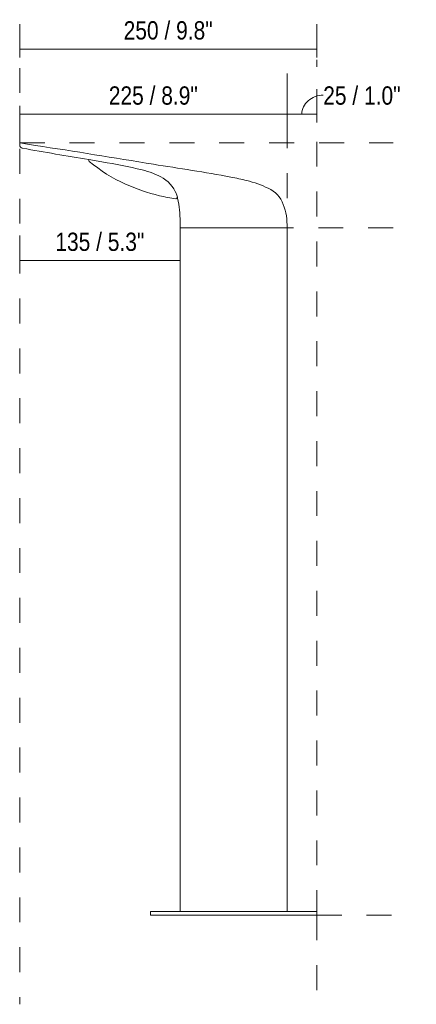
# Model space of a CAD drawing. Header units: millimetres. Extents: x -6784 to -4803, y -130 to 6730.
# Tile 2 of 4: x -5385 to -5052, y -75 to 754. Entities that reach past the tile are written whole.
import ezdxf

# ---------------------------------------------------------------- set-up
doc = ezdxf.new("R2010")
doc.units = ezdxf.units.MM
doc.linetypes.add('Dash', pattern=[42, 21, -21])
doc.layers.add('A-ANNO-DIMS', color=7, linetype='Dash', lineweight=9, true_color=0xd2d2d2)
doc.layers.add('A-ANNO-DIMS-7', color=7, linetype='Continuous', lineweight=9)
doc.layers.add('E-LITE-EQPM', color=7, linetype='Continuous', lineweight=20)
doc.styles.add('Arial Narrow', font='ARIALN.TTF', dxfattribs={"height": 15.4})
doc.dimstyles.new('FARO_-_2_2mm_Arial_Narrow_mm_Inch_Left', dxfattribs={"dimscale": 304.8, "dimtxt": 15.760837, "dimasz": 0, "dimexe": 0.068898, "dimexo": 0.0625, "dimgap": 0.011483, "dimtad": 1, "dimdec": 0, "dimzin": 0, "dimdsep": 46, "dimtxsty": 'Arial Narrow', "dimblk1": 'NONE', "dimblk2": 'NONE', "dimsah": 1, "dimcen": 0.09, "dimadec": 0, "dimazin": 0, "dimtfac": 1, "dimtdec": 4, "dimtix": 1, "dimtmove": 0, "dimatfit": 3, "dimfxl": 0.022966, "dimfxlon": 1, "dimtvp": 1, "dimtolj": 1, "dimtzin": 0, "dimarcsym": 2})
doc.dimstyles.new('FARO_-_2_2mm_Arial_Narrow_mm_Inch_Left_1', dxfattribs={"dimscale": 304.8, "dimtxt": 15.760837, "dimasz": 0, "dimexe": 0.068898, "dimexo": 0.0625, "dimgap": 0.011483, "dimtad": 1, "dimdec": 0, "dimzin": 0, "dimdsep": 46, "dimtxsty": 'Arial Narrow', "dimblk1": 'NONE', "dimblk2": 'NONE', "dimsah": 1, "dimcen": 0.09, "dimadec": 0, "dimazin": 0, "dimtfac": 1, "dimtdec": 4, "dimtix": 1, "dimtmove": 1, "dimatfit": 3, "dimfxl": 0.022966, "dimfxlon": 1, "dimtvp": 1, "dimtolj": 1, "dimtzin": 0, "dimarcsym": 2})
doc.dimstyles.new('FARO_-_2_2mm_Arial_Narrow_mm_Inch_Right', dxfattribs={"dimscale": 304.8, "dimtxt": 15.760837, "dimasz": 0, "dimexe": 0.068898, "dimexo": 0.0625, "dimgap": 0.011483, "dimtad": 1, "dimdec": 0, "dimzin": 0, "dimdsep": 46, "dimtxsty": 'Arial Narrow', "dimblk1": 'NONE', "dimblk2": 'NONE', "dimsah": 1, "dimcen": 0.09, "dimadec": 0, "dimazin": 0, "dimtfac": 1, "dimtdec": 4, "dimtix": 1, "dimtmove": 0, "dimatfit": 3, "dimfxl": 0.022966, "dimfxlon": 1, "dimtvp": 1, "dimtolj": 1, "dimtzin": 0, "dimarcsym": 2})

# ---------------------------------------------------------------- blocks, each defined once
blk = doc.blocks.new('DIMBLOCK8-Frontal_PDF')
at = {"layer": 'A-ANNO-DIMS-7', "color": 251, "true_color": 0x5b5b5b, "transparency": 16777216}
for p, q in [((-5160.34, 673.99), (-5160.34, 695.14)), ((-5135.34, 673.99), (-5135.34, 695.14)), ((-5160.34, 674.14), (-5135.34, 674.14)), ((-5160.34, 674.14), (-5160.34, 667.14)), ((-5135.34, 674.14), (-5135.34, 667.14))]:
    blk.add_line(p, q, dxfattribs=at)
blk.add_ellipse((-5129.89, 674.14), major_axis=(17.95, 0), ratio=0.891753, start_param=1.570796, end_param=3.141593, dxfattribs=at)
at = {"layer": 'A-ANNO-DIMS-7', "color": 0, "transparency": 16777216, "insert": (-5129.89, 697.54), "char_height": 15.4, "width": 78.3539, "attachment_point": 1, "line_spacing_factor": 0.974696, "style": 'Arial Narrow'}
blk.add_mtext('25 / 1.0"', dxfattribs=at)
blk = doc.blocks.new('_None')
blk = doc.blocks.new('DIMBLOCK9-Frontal_PDF')
at = {"layer": 'A-ANNO-DIMS-7', "color": 251, "true_color": 0x5b5b5b, "transparency": 16777216}
for p, q in [((-5385.34, 721.98), (-5385.34, 749.98)), ((-5135.34, 721.98), (-5135.34, 749.98)), ((-5135.34, 728.98), (-5385.34, 728.98)), ((-5385.34, 728.98), (-5385.34, 721.98)), ((-5135.34, 728.98), (-5135.34, 721.98))]:
    blk.add_line(p, q, dxfattribs=at)
at = {"layer": 'A-ANNO-DIMS-7', "color": 0, "transparency": 16777216, "insert": (-5297.86, 752.38), "char_height": 15.4, "width": 90.0619, "attachment_point": 1, "line_spacing_factor": 0.974696, "style": 'Arial Narrow'}
blk.add_mtext('250 / 9.8"', dxfattribs=at)
blk = doc.blocks.new('DIMBLOCK10-Frontal_PDF')
at = {"layer": 'A-ANNO-DIMS-7', "color": 251, "true_color": 0x5b5b5b, "transparency": 16777216}
for p, q in [((-5385.34, 674.14), (-5385.34, 681.14)), ((-5160.34, 674.14), (-5160.34, 681.14)), ((-5385.34, 674.28), (-5385.34, 653.14)), ((-5160.34, 674.14), (-5385.34, 674.14)), ((-5160.34, 674.28), (-5160.34, 653.14))]:
    blk.add_line(p, q, dxfattribs=at)
at = {"layer": 'A-ANNO-DIMS-7', "color": 0, "transparency": 16777216, "insert": (-5310.36, 697.54), "char_height": 15.4, "width": 90.0619, "attachment_point": 1, "line_spacing_factor": 0.974696, "style": 'Arial Narrow'}
blk.add_mtext('225 / 8.9"', dxfattribs=at)
blk = doc.blocks.new('DIMBLOCK11-Frontal_PDF')
at = {"layer": 'A-ANNO-DIMS-7', "color": 251, "true_color": 0x5b5b5b, "transparency": 16777216}
for p, q in [((-5385.34, 550.92), (-5385.34, 572.07)), ((-5250.34, 558.07), (-5250.34, 530.07)), ((-5250.34, 551.07), (-5250.34, 558.07)), ((-5385.34, 551.07), (-5250.34, 551.07)), ((-5385.34, 551.07), (-5385.34, 544.07))]:
    blk.add_line(p, q, dxfattribs=at)
at = {"layer": 'A-ANNO-DIMS-7', "color": 0, "transparency": 16777216, "insert": (-5355.36, 574.47), "char_height": 15.4, "width": 90.0619, "attachment_point": 1, "line_spacing_factor": 0.974696, "style": 'Arial Narrow'}
blk.add_mtext('135 / 5.3"', dxfattribs=at)

msp = doc.modelspace()

# ---------------------------------------------------------------- linework, layer by layer
at = {"layer": 'A-ANNO-DIMS'}
for p, q in [((-5385.34, 650), (-5385.34, 720)), ((-5160.34, 603.5), (-5160.34, 720)), ((-5135.34, 0), (-5135.34, 720)), ((-5385.34, 650), (-5070.99, 650)), ((-5385.34, 645), (-5385.34, -75)), ((-5070.99, 578.5), (-5160.34, 578.5)), ((-5135.34, 0), (-5070.99, 0)), ((-5135.34, 0), (-5135.34, -70))]:
    msp.add_line(p, q, dxfattribs=at)
at = {"layer": 'E-LITE-EQPM'}
for p, q in [((-5316.11, 633.99), (-5327.28, 635.87)), ((-5250.34, 583.5), (-5250.34, 578.5)), ((-5160.34, 578.5), (-5250.34, 578.5)), ((-5250.34, 578.5), (-5250.34, 3)), ((-5160.34, 3), (-5160.34, 578.5)), ((-5275.34, 3), (-5275.34, 0)), ((-5250.34, 3), (-5275.34, 3)), ((-5275.34, 0), (-5135.34, 0)), ((-5250.34, 3), (-5160.34, 3)), ((-5135.34, 3), (-5160.34, 3)), ((-5135.34, 0), (-5135.34, 3))]:
    msp.add_line(p, q, dxfattribs=at)
for centre, radius, start, end in [((-5377.17, 649.29), 8.2, 175.06705, 193.92769), ((-5278.96, 1269.98), 629.04, 260.26399, 261.49155), ((-5383.2, 647.58), 1.95, 187.7305, 250.2695), ((-6731.12, -8160.21), 8912.31, 80.582432, 81.228381), ((-5381.12, 653.37), 8.1, 250.2695, 256.88275), ((-3942.79, 8818.45), 8298.89, 260.006415, 260.396504), ((-5325.95, 635.49), 1.38, 164.00149, 229.99851), ((-5243.44, 733.81), 129.73, 229.99851, 246.00149), ((-5415.03, 44.45), 597.78, 77.17421, 80.47471), ((-5589.13, -1483.9), 2139.39, 79.73131, 81.49755), ((-5297.32, 564.7), 64.39, 59.46192, 76.53808), ((-5227.47, 769.68), 169, 246.00149, 256.26246), ((-5277.82, 597.75), 26.02, 14.44312, 59.46192), ((-5277.82, 597.75), 26.02, 47.73096, 48.17126), ((-5277.82, 597.75), 26.02, 36, 37.03027), ((-5239.21, 447.61), 176.44, 75.22527, 79.73131), ((-5212.8, 537.21), 83.11, 63.84947, 77.07785), ((-5239.69, 719.71), 117.56, 256.26246, 263.07825), ((-5277.82, 597.75), 26.02, 20.05525, 24.97047), ((-5185.93, 589.95), 23.95, 20.29973, 65.93705), ((-5253.86, 604.23), 1.23, 270, 0), ((-5277.82, 597.75), 26.02, 12.53808, 14.10283), ((-5338.16, 584.33), 87.82, 359.46192, 12.53808), ((-5211.33, 580.55), 51.04, 357.70027, 20.29973)]:
    msp.add_arc(centre, radius, start, end, dxfattribs=at)

# ---------------------------------------------------------------- dimensions: what is measured, and where the dimension line sits
at = {"layer": 'A-ANNO-DIMS', "color": 251, "linetype": 'Continuous', "true_color": 0x5b5b5b}
for base, p1, p2, dimstyle, override, picture, middle in [((-5385.34, 728.98), (-5135.34, 721.98), (-5385.34, 721.98), 'FARO_-_2_2mm_Arial_Narrow_mm_Inch_Left', {"dimpost": '<>', "dimfxl": 249.997836}, 'DIMBLOCK9-Frontal_PDF', (-5260.34, 742.45)), ((-5385.34, 674.14), (-5160.34, 681.14), (-5385.34, 681.14), 'FARO_-_2_2mm_Arial_Narrow_mm_Inch_Left', {"dimpost": '<>', "dimfxl": 224.997836}, 'DIMBLOCK10-Frontal_PDF', (-5272.84, 687.6)), ((-5250.34, 551.07), (-5385.34, 544.07), (-5250.34, 558.07), 'FARO_-_2_2mm_Arial_Narrow_mm_Inch_Right', {"dimpost": '<>', "dimfxl": 135.721832}, 'DIMBLOCK11-Frontal_PDF', (-5317.84, 564.53))]:
    dim = msp.add_linear_dim(base=base, p1=p1, p2=p2, dimstyle=dimstyle, override=override, dxfattribs=at)
    dim.commit()
    dim.dimension.update_dxf_attribs({"geometry": picture, "text_midpoint": middle})
dim = msp.add_linear_dim(base=(-5135.34, 674.14), p1=(-5160.34, 667.14), p2=(-5135.34, 667.14), angle=0, dimstyle='FARO_-_2_2mm_Arial_Narrow_mm_Inch_Left_1', override={"dimpost": '<>', "dimfxl": 25}, dxfattribs=at)
dim.commit()
dim.dimension.update_dxf_attribs({"geometry": 'DIMBLOCK8-Frontal_PDF', "text_midpoint": (-5090.71, 687.27), "dimtype": 160})

doc.saveas('drawing.dxf')
